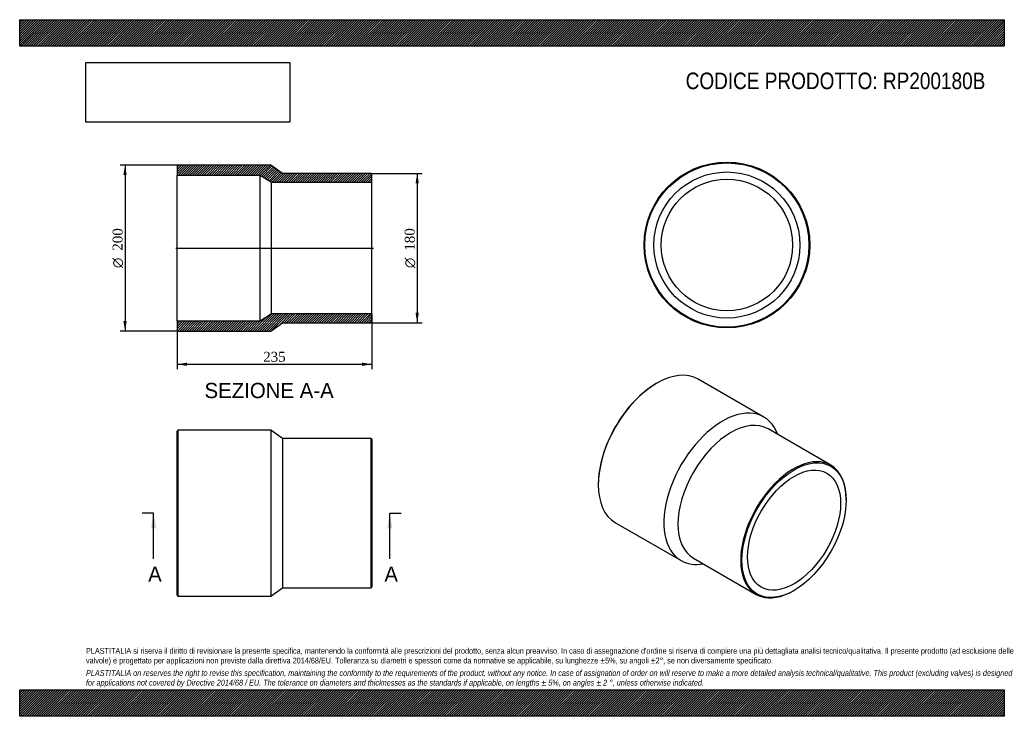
# Model space of a CAD drawing. Header units: millimetres. Extents: x 0 to 1188, y 0 to 840.
import ezdxf
from ezdxf.enums import TextEntityAlignment as Align
from ezdxf.lldxf.tags import DXFTag

# ---------------------------------------------------------------- set-up
doc = ezdxf.new("R2010")
doc.units = ezdxf.units.MM
doc.header["$LTSCALE"] = 4
for name, color, linetype in [('Default', 7, 'Continuous'), ('DV4_Default', 7, 'Continuous'), ('RP200180B', 7, 'Continuous')]:
    doc.layers.add(name, color=color, linetype=linetype)
doc.styles.add('SEACAD_Solid_Edge_ANSI', font='seans.ttf')
doc.styles.add('SEACAD_Solid_Edge_ANSI1_Symbols', font='semeca1.ttf')
doc.styles.add('SEACAD_Times_New_Roman', font='times.ttf')
tags = doc.linetypes.add('CENTER2', pattern=[28.575, 19.05, -3.175, 3.175, -3.175]).pattern_tags.tags
tags[10:11] = [DXFTag(74, 4), DXFTag(75, 0), DXFTag(340, '0'), DXFTag(46, 0.0), DXFTag(50, 0.0), DXFTag(44, 0.0), DXFTag(45, 0.0)]
tags[8:9] = [DXFTag(74, 4), DXFTag(75, 0), DXFTag(340, '0'), DXFTag(46, 0.0), DXFTag(50, 0.0), DXFTag(44, 0.0), DXFTag(45, 0.0)]
tags[6:7] = [DXFTag(74, 4), DXFTag(75, 0), DXFTag(340, '0'), DXFTag(46, 0.0), DXFTag(50, 0.0), DXFTag(44, 0.0), DXFTag(45, 0.0)]
tags[4:5] = [DXFTag(74, 4), DXFTag(75, 0), DXFTag(340, '0'), DXFTag(46, 0.0), DXFTag(50, 0.0), DXFTag(44, 0.0), DXFTag(45, 0.0)]
doc.dimstyles.new('ANSImm', dxfattribs={"dimtxt": 12, "dimasz": 12, "dimexe": 6, "dimexo": 0, "dimgap": 3, "dimtad": 1, "dimdsep": 46, "dimtxsty": 'SEACAD_Times_New_Roman', "dimblk1": '_SE_FILLED', "dimblk2": '_SE_FILLED', "dimsah": 1, "dimcen": 6, "dimazin": 0, "dimtfac": 0.85, "dimtdec": 3, "dimtofl": 0, "dimtmove": 0, "dimatfit": 3, "dimfxl": 1, "dimarcsym": 0})
picture_1 = doc.add_image_def('image1.jpg', size_in_pixel=(4302, 1260))

# ---------------------------------------------------------------- blocks, each defined once
blk = doc.blocks.new('SE')
at = {"layer": 'RP200180B', "color": 7, "linetype": 'Continuous'}
for p, q in [((191, 345), (190, 344)), ((191, 345), (191, 145)), ((303, 345), (191, 345)), ((303, 345), (303, 145)), ((317, 335), (303, 345)), ((190, 146), (190, 344)), ((317, 335), (317, 155)), ((424, 335), (317, 335)), ((424, 155), (424, 335)), ((425, 334), (424, 335)), ((425, 334), (425, 156)), ((303, 145), (317, 155)), ((317, 155), (424, 155)), ((424, 155), (425, 156)), ((190, 146), (191, 145)), ((191, 145), (303, 145))]:
    blk.add_line(p, q, dxfattribs=at)
blk = doc.blocks.new('SE1')
at = {"layer": 'RP200180B', "color": 7, "linetype": 'Continuous'}
for p, q in [((898, 360.9), (818.8, 406.6)), ((768.8, 401.7), (768.1, 401.3)), ((978.6, 302.8), (902.9, 346.5)), ((698.1, 280), (698.1, 279.2)), ((997.2, 260.8), (997.2, 261.6)), ((718.8, 233.4), (798, 187.7)), ((812.9, 190.6), (888.6, 147)), ((933.6, 151.4), (934.3, 151.8))]:
    blk.add_line(p, q, dxfattribs=at)
for centre, major_axis, start_param, end_param in [((768.8, 320), (-50, -86.6), 3.141593, 6.283185), ((768.1, 320.4), (49.5, 85.7), 0.785398, 2.356195), ((848, 274.3), (-50, -86.6), 2.690566, 6.283185), ((857.9, 268.6), (-45, -77.9), 3.141593, 6.283185), ((933.6, 224.9), (45, 77.9), 0, 3.926991), ((933.6, 224.9), (45, 77.9), 5.497787, 6.283185), ((848, 274.3), (-50, -86.6), 0, 0.451027)]:
    blk.add_ellipse(centre, major_axis=major_axis, ratio=0.57735, start_param=start_param, end_param=end_param, dxfattribs=at)
for major_axis in [(-44.5, -77.1), (-39.7, -68.7)]:
    blk.add_ellipse((934.3, 224.5), major_axis=major_axis, ratio=0.57735, dxfattribs=at)
blk = doc.blocks.new('SE2')
at = {"layer": 'RP200180B', "color": 7, "linetype": 'Continuous'}
for radius in [100, 99, 88.1, 79.3]:
    blk.add_circle((853.3, 568.3), radius, dxfattribs=at)
blk = doc.blocks.new('SE4')
at = {"color": 7, "linetype": 'Continuous', "style": 'SEACAD_Solid_Edge_ANSI'}
blk.add_text('A', height=18.4, dxfattribs=at).set_placement((155, 180.6), align=Align.TOP_LEFT)
blk = doc.blocks.new('SE5')
at = {"color": 7, "linetype": 'Continuous', "style": 'SEACAD_Solid_Edge_ANSI'}
blk.add_text('A', height=18.4, dxfattribs=at).set_placement((440, 180.6), align=Align.TOP_LEFT)
blk = doc.blocks.new('SEANNOT_GROUP')
at = {"linetype": 'Continuous'}
blk.add_hatch(color=7, dxfattribs=at).paths.add_polyline_path([(164.7, 226.6), (161.6, 245), (158.6, 226.6)])
at = {"color": 7, "linetype": 'Continuous'}
blk.add_lwpolyline([(161.6, 189.8), (161.6, 245)], dxfattribs=at)
blk = doc.blocks.new('SEANNOT_GROUP1')
at = {"linetype": 'Continuous'}
blk.add_hatch(color=7, dxfattribs=at).paths.add_polyline_path([(449.7, 226.6), (446.6, 245), (443.6, 226.6)])
at = {"color": 7, "linetype": 'Continuous'}
blk.add_lwpolyline([(446.6, 189.8), (446.6, 245)], dxfattribs=at)
blk = doc.blocks.new('SE3')
at = {"layer": 'Default', "color": 7, "linetype": 'CENTER2'}
for p, q in [((161.6, 245), (147.8, 245)), ((446.6, 245), (460.4, 245))]:
    blk.add_line(p, q, dxfattribs=at)
at = {"layer": 'Default', "color": 7, "linetype": 'CENTER2', "const_width": 0.0001}
blk.add_lwpolyline([(161.6, 245), (446.6, 245)], dxfattribs=at)
at = {"layer": 'Default'}
for name in ['SEANNOT_GROUP', 'SEANNOT_GROUP1', 'SE4', 'SE5']:
    blk.add_blockref(name, (0, 0), dxfattribs=at)
blk = doc.blocks.new('SE6')
at = {"layer": 'RP200180B', "linetype": 'Continuous'}
h = blk.add_hatch(dxfattribs=at)
h.set_pattern_fill('LINE', scale=0.62992, angle=45, style=0)
h.paths.add_polyline_path([(317, 654.6), (303, 664.6), (191, 664.6), (190, 663.6), (190, 652.7), (290, 652.7), (304, 643.9), (425, 643.9), (425, 653.6), (424, 654.6)])
h = blk.add_hatch(dxfattribs=at)
h.set_pattern_fill('LINE', scale=0.62992, angle=45, style=0)
h.paths.add_polyline_path([(303, 464.6), (317, 474.6), (424, 474.6), (425, 475.6), (425, 485.3), (304, 485.3), (290, 476.5), (190, 476.5), (190, 465.6), (191, 464.6)])
at = {"layer": 'DV4_Default', "color": 7, "linetype": 'CENTER2'}
blk.add_line((188.2, 564.6), (426.7, 564.6), dxfattribs=at)
at = {"layer": 'RP200180B', "color": 7, "linetype": 'Continuous'}
for p, q in [((190, 663.6), (191, 664.6)), ((190, 663.6), (190, 652.7)), ((303, 664.6), (191, 664.6)), ((317, 654.6), (303, 664.6)), ((424, 654.6), (317, 654.6)), ((424, 654.6), (425, 653.6)), ((425, 643.9), (425, 653.6)), ((190, 476.5), (190, 652.7)), ((190, 652.7), (290, 652.7)), ((290, 476.5), (290, 652.7)), ((290, 652.7), (304, 643.9)), ((304, 485.3), (304, 643.9)), ((304, 643.9), (425, 643.9)), ((425, 485.3), (425, 643.9)), ((290, 476.5), (190, 476.5)), ((190, 476.5), (190, 465.6)), ((304, 485.3), (290, 476.5)), ((425, 485.3), (304, 485.3)), ((425, 475.6), (424, 474.6)), ((425, 475.6), (425, 485.3)), ((191, 464.6), (190, 465.6)), ((191, 464.6), (303, 464.6)), ((303, 464.6), (317, 474.6)), ((317, 474.6), (424, 474.6))]:
    blk.add_line(p, q, dxfattribs=at)
blk = doc.blocks.new('DMBLK242')
at = {"layer": 'Default', "linetype": 'Continuous'}
for points in [[(202, 422.5), (202, 426.5), (190, 424.5)], [(413, 422.5), (425, 424.5), (413, 426.5)]]:
    blk.add_hatch(color=7, dxfattribs=at).paths.add_polyline_path(points)
at = {"layer": 'Default', "color": 7, "linetype": 'Continuous'}
for p, q in [((190, 476.5), (190, 418.5)), ((425, 485.3), (425, 418.5)), ((190, 424.5), (425, 424.5))]:
    blk.add_line(p, q, dxfattribs=at)
at = {"layer": 'Default', "color": 7, "linetype": 'Continuous', "style": 'SEACAD_Times_New_Roman'}
blk.add_text('235', height=12, dxfattribs=at).set_placement((293.8, 439.5), align=Align.TOP_LEFT)
blk = doc.blocks.new('_SE_FILLED')
at = {"color": 0}
blk.add_line((0, 0), (-1, 0), dxfattribs=at)
blk.add_solid([(0, 0), (-1, -0.1665), (-1, 0.1665), (0, 0)], dxfattribs=at)
blk = doc.blocks.new('GDimGGroup')
at = {"layer": 'Default', "linetype": 'Continuous'}
for points in [[(481.6, 642.6), (479.6, 654.6), (477.6, 642.6)], [(481.6, 486.6), (477.6, 486.6), (479.6, 474.6)]]:
    blk.add_hatch(color=7, dxfattribs=at).paths.add_polyline_path(points)
at = {"layer": 'Default', "color": 7, "linetype": 'Continuous'}
for p, q in [((424, 654.6), (485.6, 654.6)), ((479.6, 654.6), (479.6, 474.6)), ((424, 474.6), (485.6, 474.6))]:
    blk.add_line(p, q, dxfattribs=at)
for s, style, p in [('180', 'SEACAD_Times_New_Roman', (464.6, 561.4)), ('O', 'SEACAD_Solid_Edge_ANSI1_Symbols', (464.6, 540.5))]:
    blk.add_text(s, height=12, rotation=90, dxfattribs=dict(at, style=style)).set_placement(p, align=Align.TOP_LEFT)
blk = doc.blocks.new('GDimGGroup1')
at = {"layer": 'Default', "linetype": 'Continuous'}
for points in [[(125.1, 652.6), (129.1, 652.6), (127.1, 664.6)], [(125.1, 476.6), (127.1, 464.6), (129.1, 476.6)]]:
    blk.add_hatch(color=7, dxfattribs=at).paths.add_polyline_path(points)
at = {"layer": 'Default', "color": 7, "linetype": 'Continuous'}
for p, q in [((191, 664.6), (121.1, 664.6)), ((127.1, 664.6), (127.1, 464.6)), ((191, 464.6), (121.1, 464.6))]:
    blk.add_line(p, q, dxfattribs=at)
for s, style, p in [('200', 'SEACAD_Times_New_Roman', (112.1, 561.4)), ('O', 'SEACAD_Solid_Edge_ANSI1_Symbols', (112.1, 540.5))]:
    blk.add_text(s, height=12, rotation=90, dxfattribs=dict(at, style=style)).set_placement(p, align=Align.TOP_LEFT)

msp = doc.modelspace()

# ---------------------------------------------------------------- hatches: boundary and pattern name
at = {"layer": 'Default', "linetype": 'Continuous'}
h = msp.add_hatch(dxfattribs=at)
h.set_pattern_fill('LINE', scale=0.629921, angle=45, style=0)
h.paths.add_polyline_path([(1188, 808), (1188, 840), (0, 840), (0, 808)])
for points in [[(1188, 808), (1188, 840), (0, 840), (0, 808)], [(1188, 0), (1188, 32), (0, 32), (0, 0)]]:
    msp.add_hatch(color=7, dxfattribs=at).paths.add_polyline_path(points)
h = msp.add_hatch(dxfattribs=at)
h.set_pattern_fill('LINE', scale=0.629921, angle=45, style=0)
h.paths.add_polyline_path([(1188, 0), (1188, 32), (0, 32), (0, 0)])

# ---------------------------------------------------------------- linework, layer by layer
at = {"layer": 'Default', "color": 7, "linetype": 'Continuous'}
for p, q in [((0, 840), (1188, 840)), ((0, 808), (0, 840)), ((1188, 840), (1188, 808)), ((1188, 808), (0, 808)), ((0, 32), (1188, 32)), ((0, 0), (0, 32)), ((1188, 32), (1188, 0)), ((1188, 0), (0, 0))]:
    msp.add_line(p, q, dxfattribs=at)

# ---------------------------------------------------------------- block references
at = {"layer": 'Default'}
for name in ['SE2', 'GDimGGroup1', 'SE6', 'GDimGGroup', 'SE1', 'SE', 'SE3']:
    msp.add_blockref(name, (0, 0), dxfattribs=at)

# ---------------------------------------------------------------- texts
at = {"layer": 'Default', "color": 7, "linetype": 'Continuous', "style": 'SEACAD_Solid_Edge_ANSI'}
msp.add_text('SEZIONE A-A', height=18.4, dxfattribs=at).set_placement((223.019, 402.06), align=Align.TOP_LEFT)
at = {"layer": 'Default', "attachment_point": 1}
for s, insert, char_height, width in [('{\\fArial Narrow|b0||i0||c0|p34;\\C7;\\H20.;\\W1.;CODICE PRODOTTO: RP200180B}', (803.555, 776.254), 20, 362.68186), ("{\\fArial Narrow|b0||i0||c0|p34;\\C7;\\H7.;\\W1.;PLASTITALIA si riserva il diritto di revisionare la presente specifica, mantenendo la conformità alle prescrizioni del prodotto, senza alcun preavviso. In caso di assegnazione d'ordine si riserva di compiere una più dettagliata analisi tecnico/qualitativa. Il presente prodotto (ad esclusione delle \\P}{\\fArial Narrow|b0||i0||c0|p34;\\C7;\\H7.;\\W1.;valvole) è progettato per applicazioni non previste dalla direttiva 2014/68/EU. Tolleranza su diametri e spessori come da normative se applicabile, su lunghezze ±5%, su angoli ±2°, se non diversamente specificato.\\P}{\\fArial Narrow|b0||i0||c0|p34;\\C7;\\H2.;\\W1.;   \\P}{\\fArial Narrow|b0||i1||c0|p34;\\C7;\\H7.;\\W1.;PLASTITALIA on reserves the right to revise this specification, maintaining the conformity to the requirements of the product, without any notice. In case of assignation of order on will reserve to make a more detailed analysis technical/qualitative. This product (excluding valves) is designed \\P}{\\fArial Narrow|b0||i1||c0|p34;\\C7;\\H7.;\\W1.;for applications not covered by Directive 2014/68 / EU. The tolerance on diameters and thicknesses as the standards if applicable, on lengths ± 5%, on angles ± 2 °, unless otherwise indicated.\\P}", (80, 82.409), 7, 1028)]:
    msp.add_mtext(s, dxfattribs=dict(at, insert=insert, char_height=char_height, width=width))

# ---------------------------------------------------------------- dimensions: what is measured, and where the dimension line sits
at = {"layer": 'Default', "color": 7, "linetype": 'Continuous'}
dim = msp.add_linear_dim(base=(424.976, 424.486), p1=(189.976, 476.51), p2=(424.976, 485.31), text='\\A1;<>', dimstyle='ANSImm', dxfattribs=at)
dim.commit()
dim.dimension.update_dxf_attribs({"geometry": 'DMBLK242', "text_midpoint": (307.476, 424.486), "dimtype": 160})

# ---------------------------------------------------------------- pictures from other files: only their frames are drawn
image = msp.add_image(picture_1, insert=(80, 716.413), size_in_units=(245.829, 72))
image.dxf.flags = 7

doc.saveas('drawing.dxf')
